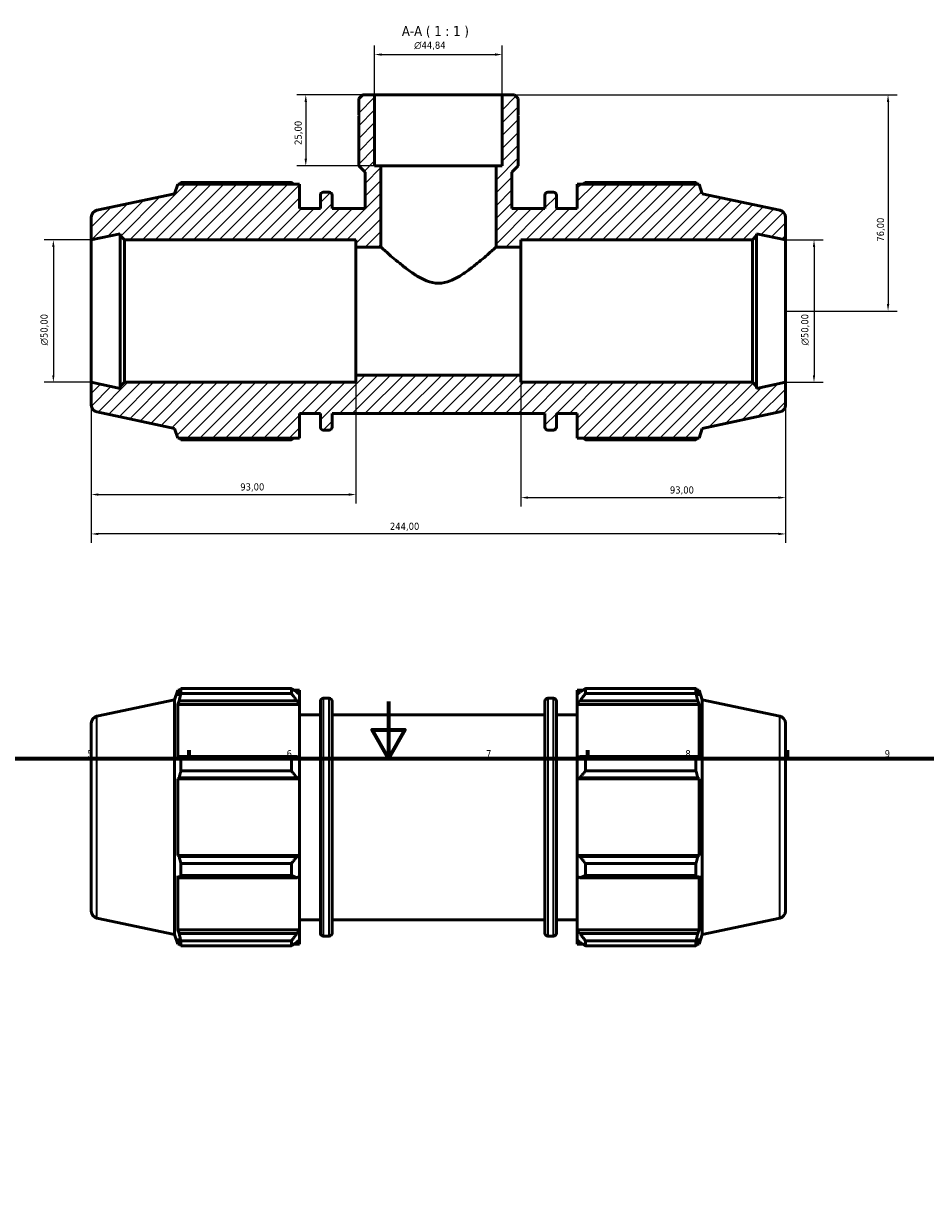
# Model space of a CAD drawing. Header units: millimetres. Extents: x 0 to 998, y 0 to 832.
# Tile 4 of 6: x 292 to 609, y 419 to 832. Entities that reach past the tile are written whole.
import ezdxf

# ---------------------------------------------------------------- set-up
doc = ezdxf.new("R2010")
doc.units = ezdxf.units.MM
for name, color, linetype, lineweight in [('Border (ISO)', 7, 'Continuous', 70), ('Dimension (ISO)', 7, 'Continuous', 25), ('Hatch (ISO)', 7, 'Continuous', 18), ('Symbol (ISO)', 7, 'Continuous', 25), ('Visible (ISO)', 7, 'Continuous', 50), ('Visible Narrow (ISO)', 7, 'Continuous', 35)]:
    doc.layers.add(name, color=color, linetype=linetype, lineweight=lineweight)
doc.styles.add('Label Text (ISO)', font='tahoma.ttf')
doc.styles.add('Note Text (ISO)', font='tahoma.ttf')
doc.dimstyles.new('Default (ISO)', dxfattribs={"dimtxt": 2.5, "dimasz": 2.5, "dimexe": 3.175, "dimexo": 0, "dimgap": 0.762, "dimtad": 1, "dimrnd": 1e-08, "dimzin": 0, "dimtxsty": 'Note Text (ISO)', "dimcen": 0.09, "dimdle": 10, "dimclrd": 256, "dimclre": 256, "dimclrt": 256, "dimazin": 0, "dimtfac": 1.40208, "dimtmove": 0, "dimatfit": 3, "dimfxl": 1, "dimtolj": 1, "dimtzin": 0, "dimlwd": -1, "dimlwe": -1, "dimarcsym": 0})

# ---------------------------------------------------------------- blocks, each defined once
blk = doc.blocks.new('Borders Default Border')
at = {"layer": 'Border (ISO)'}
for p, q in [((350.42, 574), (350.42, 576.9)), ((490.58, 574), (490.58, 576.9)), ((560.67, 574), (560.67, 576.9))]:
    blk.add_line(p, q, dxfattribs=at)
at = {"layer": 'Border (ISO)', "flags": 128}
for points in [[(420.5, 594), (420.5, 574), (414.73, 584), (426.27, 584), (420.5, 574)], [(20, 20), (20, 574), (821, 574), (821, 20), (20, 20)]]:
    blk.add_lwpolyline(points, dxfattribs=at)
at = {"layer": 'Border (ISO)', "color": 232, "true_color": 0xca0064, "char_height": 2.5, "attachment_point": 7, "style": 'Note Text (ISO)'}
for s, insert in [('5', (314.64, 574.35)), ('6', (384.66, 574.35)), ('7', (454.77, 574.4)), ('8', (524.81, 574.34)), ('9', (594.88, 574.35))]:
    blk.add_mtext(s, dxfattribs=dict(at, insert=insert))
blk = doc.blocks.new('*D7')
at = {"layer": 'Defpoints', "color": 0, "transparency": 16777216}
for p in [(415.61, 807.07), (391.4, 782.07), (417.78, 782.07)]:
    blk.add_point(p, dxfattribs=at)
at = {"layer": 'Dimension (ISO)', "transparency": 16777216}
for p, q in [((415.61, 807.07), (388.23, 807.07)), ((391.4, 804.57), (391.4, 784.57)), ((417.78, 782.07), (388.23, 782.07))]:
    blk.add_line(p, q, dxfattribs=at)
for points in [[(390.98, 804.57), (391.82, 804.57), (391.4, 807.07)], [(390.98, 784.57), (391.82, 784.57), (391.4, 782.07)]]:
    blk.add_solid(points, dxfattribs=at)
at = {"layer": 'Dimension (ISO)', "color": 232, "true_color": 0xca0064, "transparency": 16777216, "insert": (387.47, 789.46), "char_height": 2.5, "attachment_point": 1, "rotation": 90, "style": 'Note Text (ISO)'}
blk.add_mtext('\\A1;25,00', dxfattribs=at)
blk = doc.blocks.new('*D8')
at = {"layer": 'Defpoints', "color": 0, "transparency": 16777216}
for p in [(460.45, 807.07), (560.03, 731.07), (596.05, 731.07)]:
    blk.add_point(p, dxfattribs=at)
at = {"layer": 'Dimension (ISO)', "transparency": 16777216}
for p, q in [((460.45, 807.07), (599.22, 807.07)), ((596.05, 804.57), (596.05, 733.57)), ((560.03, 731.07), (599.22, 731.07))]:
    blk.add_line(p, q, dxfattribs=at)
for points in [[(595.63, 804.57), (596.47, 804.57), (596.05, 807.07)], [(595.63, 733.57), (596.47, 733.57), (596.05, 731.07)]]:
    blk.add_solid(points, dxfattribs=at)
at = {"layer": 'Dimension (ISO)', "color": 232, "true_color": 0xca0064, "transparency": 16777216, "insert": (592.11, 755.45), "char_height": 2.5, "attachment_point": 1, "rotation": 90, "style": 'Note Text (ISO)'}
blk.add_mtext('\\A1;76,00', dxfattribs=at)
blk = doc.blocks.new('*D9')
at = {"layer": 'Defpoints', "color": 0, "transparency": 16777216}
for p in [(560.03, 756.07), (560.03, 706.07), (570.03, 706.07)]:
    blk.add_point(p, dxfattribs=at)
at = {"layer": 'Dimension (ISO)', "transparency": 16777216}
for p, q in [((560.03, 756.07), (573.21, 756.07)), ((570.03, 753.57), (570.03, 708.57)), ((560.03, 706.07), (573.21, 706.07))]:
    blk.add_line(p, q, dxfattribs=at)
for points in [[(569.61, 753.57), (570.45, 753.57), (570.03, 756.07)], [(569.61, 708.57), (570.45, 708.57), (570.03, 706.07)]]:
    blk.add_solid(points, dxfattribs=at)
at = {"layer": 'Dimension (ISO)', "color": 232, "true_color": 0xca0064, "transparency": 16777216, "insert": (565.51, 719.02), "char_height": 2.5, "attachment_point": 1, "rotation": 90, "style": 'Note Text (ISO)'}
blk.add_mtext('\\A1;\\fAIGDT|b0|i0;\\H2.5000;\\ln\\fTahoma|b0|i0;\\H2.5000;50,00', dxfattribs=at)
blk = doc.blocks.new('*D10')
at = {"layer": 'Defpoints', "color": 0, "transparency": 16777216}
for p in [(316.03, 756.07), (302.69, 706.07), (316.03, 706.07)]:
    blk.add_point(p, dxfattribs=at)
at = {"layer": 'Dimension (ISO)', "transparency": 16777216}
for p, q in [((316.03, 756.07), (299.51, 756.07)), ((302.69, 753.57), (302.69, 708.57)), ((316.03, 706.07), (299.51, 706.07))]:
    blk.add_line(p, q, dxfattribs=at)
for points in [[(302.27, 753.57), (303.1, 753.57), (302.69, 756.07)], [(302.27, 708.57), (303.1, 708.57), (302.69, 706.07)]]:
    blk.add_solid(points, dxfattribs=at)
at = {"layer": 'Dimension (ISO)', "color": 232, "true_color": 0xca0064, "transparency": 16777216, "insert": (298.16, 719.02), "char_height": 2.5, "attachment_point": 1, "rotation": 90, "style": 'Note Text (ISO)'}
blk.add_mtext('\\A1;\\fAIGDT|b0|i0;\\H2.5000;\\ln\\fTahoma|b0|i0;\\H2.5000;50,00', dxfattribs=at)
blk = doc.blocks.new('*D11')
at = {"layer": 'Defpoints', "color": 0, "transparency": 16777216}
for p in [(409.03, 708.57), (316.03, 706.07), (409.03, 666.65)]:
    blk.add_point(p, dxfattribs=at)
at = {"layer": 'Dimension (ISO)', "transparency": 16777216}
for p, q in [((409.03, 708.57), (409.03, 663.47)), ((316.03, 706.07), (316.03, 663.47)), ((318.53, 666.65), (406.53, 666.65))]:
    blk.add_line(p, q, dxfattribs=at)
for points in [[(318.53, 667.06), (318.53, 666.23), (316.03, 666.65)], [(406.53, 667.06), (406.53, 666.23), (409.03, 666.65)]]:
    blk.add_solid(points, dxfattribs=at)
at = {"layer": 'Dimension (ISO)', "color": 232, "true_color": 0xca0064, "transparency": 16777216, "insert": (368.38, 670.58), "char_height": 2.5, "attachment_point": 1, "style": 'Note Text (ISO)'}
blk.add_mtext('\\A1;93,00', dxfattribs=at)
blk = doc.blocks.new('*D12')
at = {"layer": 'Defpoints', "color": 0, "transparency": 16777216}
for p in [(467.03, 708.57), (560.03, 706.07), (560.03, 665.57)]:
    blk.add_point(p, dxfattribs=at)
at = {"layer": 'Dimension (ISO)', "transparency": 16777216}
for p, q in [((467.03, 708.57), (467.03, 662.4)), ((560.03, 706.07), (560.03, 662.4)), ((469.53, 665.57), (557.53, 665.57))]:
    blk.add_line(p, q, dxfattribs=at)
for points in [[(469.53, 665.99), (469.53, 665.16), (467.03, 665.57)], [(557.53, 665.99), (557.53, 665.16), (560.03, 665.57)]]:
    blk.add_solid(points, dxfattribs=at)
at = {"layer": 'Dimension (ISO)', "color": 232, "true_color": 0xca0064, "transparency": 16777216, "insert": (519.38, 669.51), "char_height": 2.5, "attachment_point": 1, "style": 'Note Text (ISO)'}
blk.add_mtext('\\A1;93,00', dxfattribs=at)
blk = doc.blocks.new('*D13')
at = {"layer": 'Defpoints', "color": 0, "transparency": 16777216}
for p in [(316.03, 706.07), (560.03, 706.07), (316.03, 652.81)]:
    blk.add_point(p, dxfattribs=at)
at = {"layer": 'Dimension (ISO)', "transparency": 16777216}
for p, q in [((316.03, 706.07), (316.03, 649.64)), ((560.03, 706.07), (560.03, 649.64)), ((557.53, 652.81), (318.53, 652.81))]:
    blk.add_line(p, q, dxfattribs=at)
for points in [[(318.53, 653.23), (318.53, 652.39), (316.03, 652.81)], [(557.53, 653.23), (557.53, 652.39), (560.03, 652.81)]]:
    blk.add_solid(points, dxfattribs=at)
at = {"layer": 'Dimension (ISO)', "color": 232, "true_color": 0xca0064, "transparency": 16777216, "insert": (420.98, 656.75), "char_height": 2.5, "attachment_point": 1, "style": 'Note Text (ISO)'}
blk.add_mtext('\\A1;244,00', dxfattribs=at)
blk = doc.blocks.new('*D14')
at = {"layer": 'Defpoints', "color": 0, "transparency": 16777216}
for p in [(460.45, 821.18), (415.61, 807.07), (460.45, 807.07)]:
    blk.add_point(p, dxfattribs=at)
at = {"layer": 'Dimension (ISO)', "transparency": 16777216}
for p, q in [((415.61, 807.07), (415.61, 824.36)), ((460.45, 807.07), (460.45, 824.36)), ((418.11, 821.18), (457.95, 821.18))]:
    blk.add_line(p, q, dxfattribs=at)
for points in [[(418.11, 821.6), (418.11, 820.76), (415.61, 821.18)], [(457.95, 821.6), (457.95, 820.76), (460.45, 821.18)]]:
    blk.add_solid(points, dxfattribs=at)
at = {"layer": 'Dimension (ISO)', "color": 232, "true_color": 0xca0064, "transparency": 16777216, "insert": (429.5, 825.71), "char_height": 2.5, "attachment_point": 1, "style": 'Note Text (ISO)'}
blk.add_mtext('\\A1;\\fAIGDT|b0|i0;\\H2.5000;\\ln\\fTahoma|b0|i0;\\H2.5000;44,84', dxfattribs=at)

msp = doc.modelspace()

# ---------------------------------------------------------------- hatches: boundary and pattern name
at = {"layer": 'Hatch (ISO)'}
h = msp.add_hatch(dxfattribs=at)
h.set_pattern_fill('ANSI31', color=256, scale=25.4, style=0)
h.set_pattern_definition([(45, (0, 0), (-2.245064, 2.245064), [])])
edge = h.paths.add_edge_path()
edge.add_ellipse((557.531, 698.097), major_axis=(0.52, -2.445), ratio=1, start_angle=0, end_angle=78)
edge.add_line((560.031, 698.097), (560.031, 706.073))
edge.add_line((560.031, 706.073), (549.865, 703.912))
edge.add_line((549.865, 703.912), (549.865, 704.573))
edge.add_line((549.865, 704.573), (548.365, 706.073))
edge.add_line((548.365, 706.073), (467.031, 706.073))
edge.add_line((467.031, 706.073), (467.031, 708.573))
edge.add_line((467.031, 708.573), (409.031, 708.573))
edge.add_line((409.031, 708.573), (409.031, 706.073))
edge.add_line((409.031, 706.073), (327.698, 706.073))
edge.add_line((327.698, 706.073), (326.198, 704.573))
edge.add_line((326.198, 704.573), (326.198, 703.912))
edge.add_line((326.198, 703.912), (316.031, 706.073))
edge.add_line((316.031, 706.073), (316.031, 698.097))
edge.add_ellipse((318.531, 698.097), major_axis=(-2.5, 0), ratio=1, start_angle=0, end_angle=78)
edge.add_line((318.011, 695.652), (345.311, 689.849))
edge.add_line((345.311, 689.849), (346.421, 686.433))
edge.add_line((346.421, 686.433), (389.231, 686.433))
edge.add_line((389.231, 686.433), (389.231, 695.073))
edge.add_line((389.231, 695.073), (396.551, 695.073))
edge.add_line((396.551, 695.073), (396.551, 690.313))
edge.add_ellipse((397.551, 690.313), major_axis=(-1, 0), ratio=1, start_angle=0, end_angle=90)
edge.add_line((397.551, 689.313), (399.618, 689.313))
edge.add_ellipse((399.618, 690.313), major_axis=(0, -1), ratio=1, start_angle=0, end_angle=90)
edge.add_line((400.618, 690.313), (400.618, 695.073))
edge.add_line((400.618, 695.073), (475.445, 695.073))
edge.add_line((475.445, 695.073), (475.445, 690.313))
edge.add_ellipse((476.445, 690.313), major_axis=(-1, 0), ratio=1, start_angle=0, end_angle=90)
edge.add_line((476.445, 689.313), (478.511, 689.313))
edge.add_ellipse((478.511, 690.313), major_axis=(0, -1), ratio=1, start_angle=0, end_angle=90)
edge.add_line((479.511, 690.313), (479.511, 695.073))
edge.add_line((479.511, 695.073), (486.831, 695.073))
edge.add_line((486.831, 695.073), (486.831, 686.433))
edge.add_line((486.831, 686.433), (529.641, 686.433))
edge.add_line((529.641, 686.433), (530.751, 689.849))
edge.add_line((530.751, 689.849), (558.051, 695.652))
edge = h.paths.add_edge_path()
edge.add_line((466.059, 805.727), (464.714, 807.073))
edge.add_line((464.714, 807.073), (460.454, 807.073))
edge.add_line((460.454, 807.073), (460.454, 782.073))
edge.add_line((460.454, 782.073), (458.281, 782.073))
edge.add_line((458.281, 782.073), (458.281, 753.573))
edge.add_line((458.281, 753.573), (467.031, 753.573))
edge.add_line((467.031, 753.573), (467.031, 756.073))
edge.add_line((467.031, 756.073), (548.365, 756.073))
edge.add_line((548.365, 756.073), (549.865, 757.573))
edge.add_line((549.865, 757.573), (549.865, 758.234))
edge.add_line((549.865, 758.234), (560.031, 756.073))
edge.add_line((560.031, 756.073), (560.031, 764.048))
edge.add_ellipse((557.531, 764.048), major_axis=(2.5, 0), ratio=1, start_angle=0, end_angle=78)
edge.add_line((558.051, 766.494), (530.751, 772.296))
edge.add_line((530.751, 772.296), (529.641, 775.713))
edge.add_line((529.641, 775.713), (486.831, 775.713))
edge.add_line((486.831, 775.713), (486.831, 767.073))
edge.add_line((486.831, 767.073), (479.511, 767.073))
edge.add_line((479.511, 767.073), (479.511, 771.833))
edge.add_ellipse((478.511, 771.833), major_axis=(1, 0), ratio=1, start_angle=0, end_angle=90)
edge.add_line((478.511, 772.833), (476.445, 772.833))
edge.add_ellipse((476.445, 771.833), major_axis=(0, 1), ratio=1, start_angle=0, end_angle=90)
edge.add_line((475.445, 771.833), (475.445, 767.073))
edge.add_line((475.445, 767.073), (463.817, 767.073))
edge.add_line((463.817, 767.073), (463.817, 779.83))
edge.add_line((463.817, 779.83), (466.059, 782.073))
edge.add_line((466.059, 782.073), (466.059, 799.573))
edge.add_line((466.059, 799.573), (465.759, 799.573))
edge.add_line((465.759, 799.573), (466.059, 799.873))
edge.add_line((466.059, 799.873), (466.059, 805.727))
edge = h.paths.add_edge_path()
edge.add_line((411.348, 807.073), (410.003, 805.727))
edge.add_line((410.003, 805.727), (410.003, 799.873))
edge.add_line((410.003, 799.873), (410.303, 799.573))
edge.add_line((410.303, 799.573), (410.003, 799.573))
edge.add_line((410.003, 799.573), (410.003, 782.073))
edge.add_line((410.003, 782.073), (412.245, 779.83))
edge.add_line((412.245, 779.83), (412.245, 767.073))
edge.add_line((412.245, 767.073), (400.618, 767.073))
edge.add_line((400.618, 767.073), (400.618, 771.833))
edge.add_ellipse((399.618, 771.833), major_axis=(1, 0), ratio=1, start_angle=0, end_angle=90)
edge.add_line((399.618, 772.833), (397.551, 772.833))
edge.add_ellipse((397.551, 771.833), major_axis=(0, 1), ratio=1, start_angle=0, end_angle=90)
edge.add_line((396.551, 771.833), (396.551, 767.073))
edge.add_line((396.551, 767.073), (389.231, 767.073))
edge.add_line((389.231, 767.073), (389.231, 775.713))
edge.add_line((389.231, 775.713), (346.421, 775.713))
edge.add_line((346.421, 775.713), (345.311, 772.296))
edge.add_line((345.311, 772.296), (318.011, 766.494))
edge.add_ellipse((318.531, 764.048), major_axis=(-0.52, 2.445), ratio=1, start_angle=0, end_angle=78)
edge.add_line((316.031, 764.048), (316.031, 756.073))
edge.add_line((316.031, 756.073), (326.198, 758.234))
edge.add_line((326.198, 758.234), (326.198, 757.573))
edge.add_line((326.198, 757.573), (327.698, 756.073))
edge.add_line((327.698, 756.073), (409.031, 756.073))
edge.add_line((409.031, 756.073), (409.031, 753.573))
edge.add_line((409.031, 753.573), (417.781, 753.573))
edge.add_line((417.781, 753.573), (417.781, 782.073))
edge.add_line((417.781, 782.073), (415.609, 782.073))
edge.add_line((415.609, 782.073), (415.609, 807.073))
edge.add_line((415.609, 807.073), (411.348, 807.073))

# ---------------------------------------------------------------- linework, layer by layer
at = {"layer": 'Visible (ISO)'}
for p, q in [((411.348, 807.073), (410.003, 805.727)), ((415.609, 807.073), (411.348, 807.073)), ((415.609, 782.073), (415.609, 807.073)), ((460.454, 807.073), (415.609, 807.073)), ((464.714, 807.073), (460.454, 807.073)), ((460.454, 807.073), (460.454, 782.073)), ((466.059, 805.727), (464.714, 807.073)), ((410.003, 805.727), (410.003, 799.873)), ((466.059, 799.873), (466.059, 805.727)), ((410.003, 799.873), (410.303, 799.573)), ((410.303, 799.573), (410.003, 799.573)), ((410.003, 799.573), (410.003, 782.073)), ((465.759, 799.573), (466.059, 799.873)), ((466.059, 799.573), (465.759, 799.573)), ((466.059, 782.073), (466.059, 799.573)), ((410.003, 782.073), (412.245, 779.83)), ((417.781, 782.073), (415.609, 782.073)), ((417.781, 753.573), (417.781, 782.073)), ((458.281, 782.073), (417.781, 782.073)), ((460.454, 782.073), (458.281, 782.073)), ((458.281, 782.073), (458.281, 753.573)), ((463.817, 779.83), (466.059, 782.073)), ((412.245, 779.83), (412.245, 767.073)), ((463.817, 767.073), (463.817, 779.83)), ((346.421, 775.713), (345.311, 772.296)), ((389.231, 775.713), (346.421, 775.713)), ((386.351, 776.237), (347.513, 776.237)), ((389.231, 767.073), (389.231, 775.713)), ((529.641, 775.713), (486.831, 775.713)), ((486.831, 775.713), (486.831, 767.073)), ((528.549, 776.237), (489.711, 776.237)), ((530.751, 772.296), (529.641, 775.713)), ((345.311, 772.296), (318.011, 766.494)), ((396.551, 771.833), (396.551, 767.073)), ((399.618, 772.833), (397.551, 772.833)), ((400.618, 767.073), (400.618, 771.833)), ((475.445, 771.833), (475.445, 767.073)), ((478.511, 772.833), (476.445, 772.833)), ((479.511, 767.073), (479.511, 771.833)), ((558.051, 766.494), (530.751, 772.296)), ((396.551, 767.073), (389.231, 767.073)), ((412.245, 767.073), (400.618, 767.073)), ((475.445, 767.073), (463.817, 767.073)), ((486.831, 767.073), (479.511, 767.073)), ((316.031, 764.048), (316.031, 756.073)), ((560.031, 756.073), (560.031, 764.048)), ((316.031, 756.073), (326.198, 758.234)), ((326.198, 758.234), (326.198, 757.573)), ((326.198, 757.573), (327.698, 756.073)), ((326.198, 757.573), (326.198, 704.573)), ((548.365, 756.073), (549.865, 757.573)), ((549.865, 757.573), (549.865, 758.234)), ((549.865, 758.234), (560.031, 756.073)), ((549.865, 704.573), (549.865, 757.573)), ((316.031, 706.073), (316.031, 756.073)), ((327.698, 756.073), (409.031, 756.073)), ((327.698, 706.073), (327.698, 756.073)), ((409.031, 756.073), (409.031, 753.573)), ((409.031, 753.573), (417.781, 753.573)), ((409.031, 708.573), (409.031, 753.573)), ((458.281, 753.573), (467.031, 753.573)), ((467.031, 753.573), (467.031, 756.073)), ((467.031, 756.073), (548.365, 756.073)), ((467.031, 708.573), (467.031, 753.573)), ((548.365, 756.073), (548.365, 706.073)), ((560.031, 706.073), (560.031, 756.073)), ((467.031, 708.573), (409.031, 708.573)), ((409.031, 708.573), (409.031, 706.073)), ((467.031, 706.073), (467.031, 708.573)), ((326.198, 703.912), (316.031, 706.073)), ((316.031, 706.073), (316.031, 698.097)), ((327.698, 706.073), (326.198, 704.573)), ((326.198, 704.573), (326.198, 703.912)), ((409.031, 706.073), (327.698, 706.073)), ((548.365, 706.073), (467.031, 706.073)), ((549.865, 704.573), (548.365, 706.073)), ((560.031, 706.073), (549.865, 703.912)), ((549.865, 703.912), (549.865, 704.573)), ((560.031, 698.097), (560.031, 706.073)), ((318.011, 695.652), (345.311, 689.849)), ((389.231, 686.433), (389.231, 695.073)), ((389.231, 695.073), (396.551, 695.073)), ((396.551, 695.073), (396.551, 690.313)), ((400.618, 690.313), (400.618, 695.073)), ((400.618, 695.073), (475.445, 695.073)), ((475.445, 695.073), (475.445, 690.313)), ((479.511, 690.313), (479.511, 695.073)), ((479.511, 695.073), (486.831, 695.073)), ((486.831, 695.073), (486.831, 686.433)), ((530.751, 689.849), (558.051, 695.652)), ((345.311, 689.849), (346.421, 686.433)), ((346.421, 686.433), (389.231, 686.433)), ((397.551, 689.313), (399.618, 689.313)), ((476.445, 689.313), (478.511, 689.313)), ((486.831, 686.433), (529.641, 686.433)), ((529.641, 686.433), (530.751, 689.849)), ((347.513, 685.908), (386.351, 685.908)), ((489.711, 685.908), (528.549, 685.908)), ((345.311, 594.564), (346.421, 597.981)), ((346.421, 597.981), (346.421, 595.915)), ((346.421, 597.981), (347.241, 597.981)), ((346.889, 597.288), (346.421, 595.915)), ((347.513, 596.769), (347.513, 598.505)), ((347.513, 598.505), (386.351, 598.505)), ((386.351, 596.769), (347.513, 596.769)), ((386.351, 596.769), (386.351, 598.505)), ((387.188, 597.981), (389.231, 597.981)), ((389.231, 596.372), (388.271, 597.288)), ((389.231, 596.372), (389.231, 597.981)), ((389.231, 596.372), (389.231, 593.363)), ((486.831, 597.981), (486.831, 596.372)), ((486.831, 597.981), (488.875, 597.981)), ((487.791, 597.288), (486.831, 596.372)), ((486.831, 593.363), (486.831, 596.372)), ((489.711, 598.505), (489.711, 596.769)), ((489.711, 598.505), (528.549, 598.505)), ((528.549, 596.769), (489.711, 596.769)), ((528.549, 596.769), (528.549, 598.505)), ((528.821, 597.981), (529.641, 597.981)), ((529.641, 595.915), (529.173, 597.288)), ((529.641, 595.915), (529.641, 597.981)), ((530.751, 594.564), (529.641, 597.981)), ((318.011, 588.762), (345.311, 594.564)), ((345.311, 512.117), (345.311, 594.564)), ((346.421, 592.937), (346.889, 594.214)), ((389.231, 592.937), (346.421, 592.937)), ((346.421, 592.937), (346.421, 573.953)), ((346.889, 594.214), (388.271, 594.214)), ((388.271, 594.214), (389.231, 593.363)), ((389.231, 593.363), (389.231, 592.937)), ((389.231, 574.175), (389.231, 592.937)), ((396.551, 512.581), (396.551, 594.101)), ((397.551, 595.101), (399.618, 595.101)), ((400.618, 594.101), (400.618, 512.581)), ((475.445, 512.581), (475.445, 594.101)), ((476.445, 595.101), (478.511, 595.101)), ((479.511, 594.101), (479.511, 512.581)), ((486.831, 593.363), (487.791, 594.214)), ((486.831, 592.937), (486.831, 593.363)), ((486.831, 592.937), (486.831, 574.175)), ((486.831, 592.937), (529.641, 592.937)), ((487.791, 594.214), (529.173, 594.214)), ((529.173, 594.214), (529.641, 592.937)), ((529.641, 573.953), (529.641, 592.937)), ((530.751, 512.117), (530.751, 594.564)), ((558.051, 588.762), (530.751, 594.564)), ((389.231, 589.341), (396.551, 589.341)), ((400.618, 589.341), (475.445, 589.341)), ((479.511, 589.341), (486.831, 589.341)), ((316.031, 586.316), (316.031, 520.365)), ((560.031, 586.316), (560.031, 520.365)), ((346.889, 574.618), (346.421, 573.953)), ((388.271, 574.618), (346.889, 574.618)), ((389.231, 574.175), (388.271, 574.618)), ((487.791, 574.618), (486.831, 574.175)), ((529.173, 574.618), (487.791, 574.618)), ((529.641, 573.953), (529.173, 574.618)), ((347.513, 569.594), (347.513, 573.784)), ((347.513, 573.784), (386.351, 573.784)), ((386.351, 569.594), (386.351, 573.784)), ((389.231, 574.175), (389.231, 566.908)), ((486.831, 566.908), (486.831, 574.175)), ((489.711, 573.784), (489.711, 569.594)), ((489.711, 573.784), (528.549, 573.784)), ((528.549, 569.594), (528.549, 573.784)), ((346.421, 566.764), (346.889, 567.197)), ((389.231, 566.764), (346.421, 566.764)), ((346.421, 566.764), (346.421, 539.917)), ((346.889, 567.197), (388.271, 567.197)), ((386.351, 569.594), (347.513, 569.594)), ((388.271, 567.197), (389.231, 566.908)), ((389.231, 566.908), (389.231, 566.764)), ((389.231, 539.917), (389.231, 566.764)), ((486.831, 566.908), (487.791, 567.197)), ((486.831, 566.764), (486.831, 566.908)), ((486.831, 566.764), (486.831, 539.917)), ((486.831, 566.764), (529.641, 566.764)), ((487.791, 567.197), (529.173, 567.197)), ((528.549, 569.594), (489.711, 569.594)), ((529.173, 567.197), (529.641, 566.764)), ((529.641, 539.917), (529.641, 566.764)), ((346.889, 539.484), (346.421, 539.917)), ((389.231, 539.917), (346.421, 539.917)), ((388.271, 539.484), (346.889, 539.484)), ((389.231, 539.773), (388.271, 539.484)), ((389.231, 539.917), (389.231, 539.773)), ((389.231, 539.773), (389.231, 532.507)), ((486.831, 539.773), (486.831, 539.917)), ((486.831, 539.917), (529.641, 539.917)), ((486.831, 532.507), (486.831, 539.773)), ((487.791, 539.484), (486.831, 539.773)), ((529.173, 539.484), (487.791, 539.484)), ((529.641, 539.917), (529.173, 539.484)), ((347.513, 532.897), (347.513, 537.088)), ((347.513, 537.088), (386.351, 537.088)), ((386.351, 532.897), (386.351, 537.088)), ((489.711, 537.088), (489.711, 532.897)), ((489.711, 537.088), (528.549, 537.088)), ((528.549, 532.897), (528.549, 537.088)), ((346.421, 532.728), (346.889, 532.063)), ((346.421, 532.728), (346.421, 513.744)), ((346.889, 532.063), (388.271, 532.063)), ((386.351, 532.897), (347.513, 532.897)), ((388.271, 532.063), (389.231, 532.507)), ((389.231, 513.744), (389.231, 532.507)), ((486.831, 532.507), (487.791, 532.063)), ((486.831, 532.507), (486.831, 513.744)), ((487.791, 532.063), (529.173, 532.063)), ((528.549, 532.897), (489.711, 532.897)), ((529.173, 532.063), (529.641, 532.728)), ((529.641, 513.744), (529.641, 532.728)), ((318.011, 517.92), (345.311, 512.117)), ((389.231, 517.341), (396.551, 517.341)), ((400.618, 517.341), (475.445, 517.341)), ((479.511, 517.341), (486.831, 517.341)), ((558.051, 517.92), (530.751, 512.117)), ((346.889, 512.467), (346.421, 513.744)), ((389.231, 513.744), (346.421, 513.744)), ((389.231, 513.319), (388.271, 512.467)), ((389.231, 513.744), (389.231, 513.319)), ((389.231, 513.319), (389.231, 510.309)), ((486.831, 513.319), (486.831, 513.744)), ((486.831, 513.744), (529.641, 513.744)), ((486.831, 510.309), (486.831, 513.319)), ((487.791, 512.467), (486.831, 513.319)), ((529.641, 513.744), (529.173, 512.467)), ((345.311, 512.117), (346.421, 508.701)), ((346.421, 510.767), (346.889, 509.393)), ((346.421, 510.767), (346.421, 508.701)), ((346.421, 508.701), (347.241, 508.701)), ((388.271, 512.467), (346.889, 512.467)), ((347.513, 508.176), (347.513, 509.912)), ((347.513, 509.912), (386.351, 509.912)), ((386.351, 508.176), (386.351, 509.912)), ((387.188, 508.701), (389.231, 508.701)), ((388.271, 509.393), (389.231, 510.309)), ((389.231, 508.701), (389.231, 510.309)), ((397.551, 511.581), (399.618, 511.581)), ((476.445, 511.581), (478.511, 511.581)), ((486.831, 510.309), (487.791, 509.393)), ((486.831, 510.309), (486.831, 508.701)), ((486.831, 508.701), (488.875, 508.701)), ((529.173, 512.467), (487.791, 512.467)), ((489.711, 509.912), (489.711, 508.176)), ((489.711, 509.912), (528.549, 509.912)), ((528.549, 508.176), (528.549, 509.912)), ((528.821, 508.701), (529.641, 508.701)), ((529.173, 509.393), (529.641, 510.767)), ((530.751, 512.117), (529.641, 508.701)), ((529.641, 508.701), (529.641, 510.767)), ((386.351, 508.176), (347.513, 508.176)), ((528.549, 508.176), (489.711, 508.176))]:
    msp.add_line(p, q, dxfattribs=at)
for centre, radius, start, end in [((397.551, 771.833), 1, 90, 180), ((399.618, 771.833), 1, 0, 90), ((476.445, 771.833), 1, 90, 180), ((478.511, 771.833), 1, 0, 90), ((318.531, 764.048), 2.5, 102, 180), ((557.531, 764.048), 2.5, 0, 78), ((318.531, 698.097), 2.5, 180, 258), ((557.531, 698.097), 2.5, 282, 0), ((397.551, 690.313), 1, 180, 270), ((399.618, 690.313), 1, 270, 0), ((476.445, 690.313), 1, 180, 270), ((478.511, 690.313), 1, 270, 0), ((397.551, 594.101), 1, 90, 180), ((399.618, 594.101), 1, 0, 90), ((476.445, 594.101), 1, 90, 180), ((478.511, 594.101), 1, 0, 90), ((318.531, 586.316), 2.5, 102, 180), ((557.531, 586.316), 2.5, 0, 78), ((318.531, 520.365), 2.5, 180, 258), ((557.531, 520.365), 2.5, 282, 0), ((397.551, 512.581), 1, 180, 270), ((399.618, 512.581), 1, 270, 0), ((476.445, 512.581), 1, 180, 270), ((478.511, 512.581), 1, 270, 0)]:
    msp.add_arc(centre, radius, start, end, dxfattribs=at)
for points, weights in [([(347.513, 776.237), (347.375, 775.973), (347.241, 775.713)], [1, 1.0006926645, 1.0012374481]), ([(386.351, 776.237), (386.777, 775.973), (387.188, 775.713)], [1.01547328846, 1.01357265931, 1.01152570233]), ([(488.875, 775.713), (489.286, 775.973), (489.711, 776.237)], [1.01152570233, 1.01357265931, 1.01547328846]), ([(528.821, 775.713), (528.688, 775.973), (528.549, 776.237)], [1.0012374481, 1.0006926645, 1]), ([(347.241, 686.433), (347.375, 686.173), (347.513, 685.908)], [1.0012374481, 1.0006926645, 1]), ([(387.188, 686.433), (386.777, 686.173), (386.351, 685.908)], [1.01152570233, 1.01357265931, 1.01547328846]), ([(489.711, 685.908), (489.286, 686.173), (488.875, 686.433)], [1.01547328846, 1.01357265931, 1.01152570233]), ([(528.549, 685.908), (528.688, 686.173), (528.821, 686.433)], [1, 1.0006926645, 1.0012374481]), ([(346.889, 597.288), (347.189, 597.884), (347.513, 598.505)], [1.00243851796, 1.00162742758, 1]), ([(347.513, 596.769), (347.189, 595.466), (346.889, 594.214)], [1, 1.00162742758, 1.00243851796]), ([(388.271, 597.288), (387.35, 597.884), (386.351, 598.505)], [1.0057707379, 1.0110231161, 1.01547328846]), ([(386.351, 596.769), (387.35, 595.466), (388.271, 594.214)], [1.01547328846, 1.0110231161, 1.0057707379]), ([(489.711, 598.505), (488.713, 597.884), (487.791, 597.288)], [1.01547328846, 1.0110231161, 1.0057707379]), ([(487.791, 594.214), (488.713, 595.466), (489.711, 596.769)], [1.0057707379, 1.0110231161, 1.01547328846]), ([(528.549, 598.505), (528.874, 597.884), (529.173, 597.288)], [1, 1.00162742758, 1.00243851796]), ([(529.173, 594.214), (528.874, 595.466), (528.549, 596.769)], [1.00243851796, 1.00162742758, 1]), ([(346.889, 574.618), (347.189, 574.21), (347.513, 573.784)], [1.00243851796, 1.00162742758, 1]), ([(388.271, 574.618), (387.35, 574.21), (386.351, 573.784)], [1.0057707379, 1.0110231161, 1.01547328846]), ([(489.711, 573.784), (488.713, 574.21), (487.791, 574.618)], [1.01547328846, 1.0110231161, 1.0057707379]), ([(528.549, 573.784), (528.874, 574.21), (529.173, 574.618)], [1, 1.00162742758, 1.00243851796]), ([(347.513, 569.594), (347.189, 568.371), (346.889, 567.197)], [1, 1.00162742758, 1.00243851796]), ([(386.351, 569.594), (387.35, 568.371), (388.271, 567.197)], [1.01547328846, 1.0110231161, 1.0057707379]), ([(487.791, 567.197), (488.713, 568.371), (489.711, 569.594)], [1.0057707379, 1.0110231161, 1.01547328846]), ([(529.173, 567.197), (528.874, 568.371), (528.549, 569.594)], [1.00243851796, 1.00162742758, 1]), ([(346.889, 539.484), (347.189, 538.31), (347.513, 537.088)], [1.00243851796, 1.00162742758, 1]), ([(388.271, 539.484), (387.35, 538.31), (386.351, 537.088)], [1.0057707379, 1.0110231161, 1.01547328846]), ([(489.711, 537.088), (488.713, 538.31), (487.791, 539.484)], [1.01547328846, 1.0110231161, 1.0057707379]), ([(528.549, 537.088), (528.874, 538.31), (529.173, 539.484)], [1, 1.00162742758, 1.00243851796]), ([(347.513, 532.897), (347.189, 532.472), (346.889, 532.063)], [1, 1.00162742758, 1.00243851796]), ([(386.351, 532.897), (387.35, 532.472), (388.271, 532.063)], [1.01547328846, 1.0110231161, 1.0057707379]), ([(487.791, 532.063), (488.713, 532.472), (489.711, 532.897)], [1.0057707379, 1.0110231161, 1.01547328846]), ([(529.173, 532.063), (528.874, 532.472), (528.549, 532.897)], [1.00243851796, 1.00162742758, 1]), ([(346.889, 512.467), (347.189, 511.216), (347.513, 509.912)], [1.00243851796, 1.00162742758, 1]), ([(347.513, 508.176), (347.189, 508.797), (346.889, 509.393)], [1, 1.00162742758, 1.00243851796]), ([(388.271, 512.467), (387.35, 511.216), (386.351, 509.912)], [1.0057707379, 1.0110231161, 1.01547328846]), ([(386.351, 508.176), (387.35, 508.797), (388.271, 509.393)], [1.01547328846, 1.0110231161, 1.0057707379]), ([(489.711, 509.912), (488.713, 511.216), (487.791, 512.467)], [1.01547328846, 1.0110231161, 1.0057707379]), ([(487.791, 509.393), (488.713, 508.797), (489.711, 508.176)], [1.0057707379, 1.0110231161, 1.01547328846]), ([(528.549, 509.912), (528.874, 511.216), (529.173, 512.467)], [1, 1.00162742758, 1.00243851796]), ([(529.173, 509.393), (528.874, 508.797), (528.549, 508.176)], [1.00243851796, 1.00162742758, 1])]:
    msp.add_rational_spline(points, weights, degree=2, dxfattribs=at)
for points, knots in [([(417.781, 753.573), (417.781, 753.573), (417.921, 753.446), (418.48, 752.945), (418.899, 752.571), (419.966, 751.627), (420.616, 751.056), (422.072, 749.801), (422.878, 749.116), (424.611, 747.687), (425.609, 746.884), (427.755, 745.26), (428.902, 744.439), (431.305, 742.928), (432.557, 742.239), (435.184, 741.213), (436.56, 740.88), (438.031, 740.88)], [10.2119782, 10.2119782, 10.2119782, 10.2119782, 10.6215824, 10.6215824, 11.0311865, 11.0311865, 11.4407907, 11.4407907, 11.8503949, 11.8503949, 12.2917889, 12.2917889, 12.7331829, 12.7331829, 13.1745769, 13.1745769, 13.6159709, 13.6159709, 13.6159709, 13.6159709]), ([(438.031, 740.88), (439.503, 740.88), (440.878, 741.213), (443.505, 742.239), (444.758, 742.928), (447.161, 744.439), (448.307, 745.26), (450.453, 746.884), (451.451, 747.687), (453.184, 749.116), (453.99, 749.801), (455.446, 751.056), (456.096, 751.627), (457.164, 752.571), (457.582, 752.945), (458.141, 753.446), (458.281, 753.573), (458.281, 753.573)], [0, 0, 0, 0, 0.441394, 0.441394, 0.882788, 0.882788, 1.324182, 1.324182, 1.7655761, 1.7655761, 2.1751802, 2.1751802, 2.5847844, 2.5847844, 2.9943886, 2.9943886, 3.4039927, 3.4039927, 3.4039927, 3.4039927])]:
    msp.add_open_spline(points, degree=3, knots=knots, dxfattribs=at)
at = {"layer": 'Visible Narrow (ISO)'}
for p, q in [((397.551, 594.586), (397.551, 512.095)), ((399.618, 512.095), (399.618, 594.586)), ((476.445, 594.586), (476.445, 512.095)), ((478.511, 512.095), (478.511, 594.586)), ((318.011, 518.356), (318.011, 588.325)), ((558.051, 518.356), (558.051, 588.325))]:
    msp.add_line(p, q, dxfattribs=at)

# ---------------------------------------------------------------- block references
msp.add_blockref('Borders Default Border', (0, 0))

# ---------------------------------------------------------------- texts
at = {"layer": 'Symbol (ISO)', "insert": (425.169, 827.072), "char_height": 3.5, "attachment_point": 7, "style": 'Label Text (ISO)'}
msp.add_mtext('A-A ( 1 : 1 )', dxfattribs=at)

# ---------------------------------------------------------------- dimensions: what is measured, and where the dimension line sits
at = {"layer": 'Dimension (ISO)'}
for base, p1, p2, angle, picture, middle in [((460.453718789, 821.181539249), (415.608718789, 807.072610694), (460.453718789, 807.072610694), 180, '*D14', (435.084718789, 821.181539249)), ((302.687, 706.073), (316.031, 756.073), (316.031, 706.073), 90, '*D10', (302.687, 724.573)), ((570.031, 706.073), (560.031, 756.073), (560.031, 706.073), 90, '*D9', (570.031, 724.573))]:
    dim = msp.add_linear_dim(base=base, p1=p1, p2=p2, angle=angle, text='\\fAIGDT|b0|i0;\\H2.5000;\\ln\\fTahoma|b0|i0;\\H2.5000;<>', dimstyle='Default (ISO)', override={"dimdec": 2, "dimtp": 0, "dimtm": 0, "dimtdec": 2, "dimtofl": 0, "dimatfit": 1}, dxfattribs=at)
    dim.commit()
    dim.dimension.update_dxf_attribs({"geometry": picture, "text_midpoint": middle, "dimtype": 160})
for base, p1, p2, angle, picture, middle in [((391.401, 782.073), (415.609, 807.073), (417.781, 782.073), 270, '*D7', (391.401, 793.573)), ((596.048, 731.073), (460.454, 807.073), (560.031, 731.073), 90, '*D8', (596.048, 759.573)), ((409.031, 666.648), (316.031, 706.073), (409.031, 708.573), 180, '*D11', (372.531, 666.648)), ((560.031, 665.573), (467.031, 708.573), (560.031, 706.073), 180, '*D12', (523.531, 665.573)), ((316.031, 652.811), (560.031, 706.073), (316.031, 706.073), 180, '*D13', (426.031, 652.811))]:
    dim = msp.add_linear_dim(base=base, p1=p1, p2=p2, angle=angle, dimstyle='Default (ISO)', override={"dimdec": 2, "dimtp": 0, "dimtm": 0, "dimtdec": 2, "dimtofl": 0, "dimatfit": 1}, dxfattribs=at)
    dim.commit()
    dim.dimension.update_dxf_attribs({"geometry": picture, "text_midpoint": middle, "dimtype": 160})

doc.saveas('drawing.dxf')
